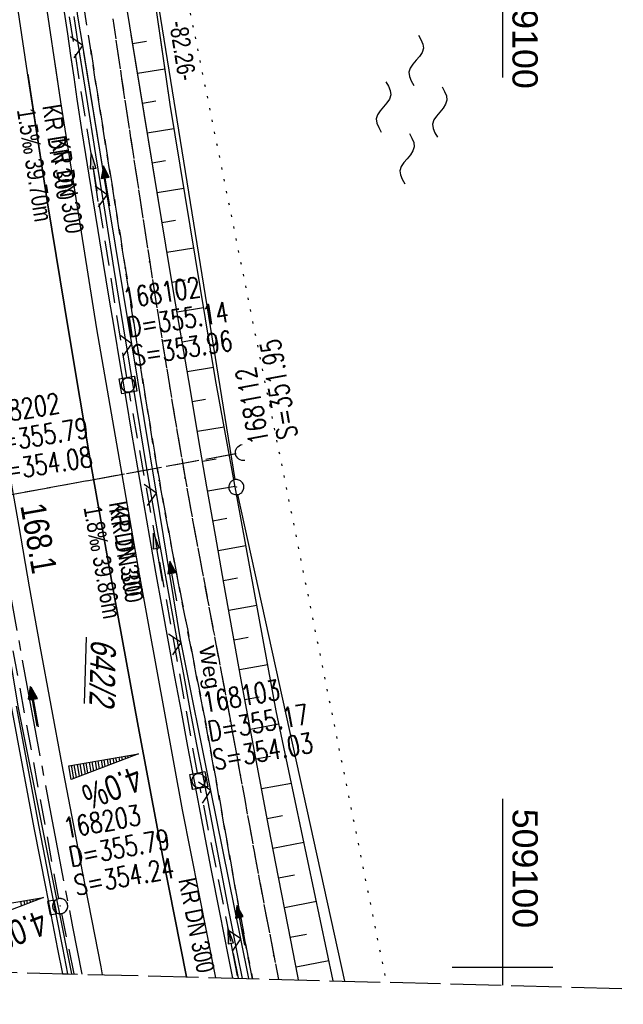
# Model space of a CAD drawing. Extents: x 508885 to 509191, y 457896 to 458644.
# Tile 6 of 57: x 509052 to 509112, y 457896 to 457994. Entities that reach past the tile are written whole.
import ezdxf

# ---------------------------------------------------------------- set-up
doc = ezdxf.new("R2010")
doc.units = 0
doc.header["$LTSCALE"] = 10
doc.header["$MEASUREMENT"] = 0
for name, pattern in [('ACHSE', [5.5, 4, -0.5, 0.5, -0.5]), ('AUSGEZOGEN', [0]), ('LT00', [0]), ('LT11', [0.3, 0.2, -0.1]), ('LT12', [0.4, 0.3, -0.1]), ('LT14', [0.6, 0.5, -0.1]), ('PUNKTX2_STR', [0.6, 0.1, -0.5]), ('STRICHLINIE2', [0.375, 0.25, -0.125])]:
    doc.linetypes.add(name, pattern=pattern)
doc.layers.get('0').update_dxf_attribs({"linetype": 'LT00'})
for name, color, linetype in [('--EK_FBR', 1, 'LT00'), ('--EK_Halt-Pfeil', 4, 'LT00'), ('--EK_Haltung', 7, 'STRICHLINIE2'), ('--EK_Haltung-Text', 140, 'LT00'), ('--EK_Schacht-Text', 5, 'LT00'), ('--EL_DFK_AB_L', 21, 'LT00'), ('--EL_DFK_AB_P', 7, 'LT00'), ('--EL_Halt-Pfeil', 4, 'LT00'), ('--EL_Haltung', 182, 'STRICHLINIE2'), ('--EL_Haltung-Text', 182, 'LT00'), ('--WASSER_GRENZE', 180, 'PUNKTX2_STR'), ('--WASSER_NUTZUNG', 180, 'Continuous'), ('-AX-093', 35, 'ACHSE'), ('-QUE-20O', 11, 'LT00'), ('-QUE-20W', 11, 'LT00'), ('-ST-93-1', 250, 'LT00'), ('ABSTAND', 8, 'LT00'), ('DFK_AB_FLNR', 7, 'Continuous'), ('DFK_AB_L', 21, 'LT00'), ('DFK_AB_P', 7, 'LT00'), ('DL', 182, 'LT12'), ('FELDWEG_TEXT', 250, 'Continuous'), ('PFEIL', 140, 'AUSGEZOGEN'), ('V112_AFBR_BAB', 250, 'LT00'), ('V112_BOESCH', 250, 'LT00'), ('V112_BOSCHUNG', 250, 'LT00'), ('V112_FELDWEG', 250, 'LT11'), ('V112_GRABEN', 250, 'LT00'), ('V112_H_BORD', 8, 'LT00'), ('V112_KA_MULD', 182, 'LT00'), ('V112_KA_PRUF', 182, 'LT00'), ('V112_LD_MARK', 250, 'LT00'), ('V112_RASTER', 250, 'LT00'), ('V112_RINNE', 182, 'LT00'), ('V112_SINKK', 182, 'LT00'), ('V112_UK_DURCH', 182, 'LT00'), ('V112_ZAUN', 40, 'LT00'), ('V113_AFBR_BAB', 250, 'LT00'), ('V113_BOESCH', 250, 'LT00'), ('V113_BOSCHUNG', 250, 'LT00'), ('V113_FELDWEG', 250, 'LT11'), ('V113_GRABEN', 250, 'LT00'), ('V113_H_BORD', 8, 'LT00'), ('V113_KA_MULD', 182, 'LT00'), ('V113_KA_PRUF', 182, 'LT00'), ('V113_LD_MARK', 250, 'LT00'), ('V113_RASTER', 250, 'LT00'), ('V113_RINNE', 182, 'LT00'), ('V113_SINKK', 182, 'LT00'), ('V113_UK_DURCH', 182, 'LT00'), ('V113_ZAUN', 40, 'LT00')]:
    doc.layers.add(name, color=color, linetype=linetype)
doc.layers.add('-BLATT_112-RAND', color=7, linetype='LT14', plot=False)
doc.styles.add('Beschrift', font='ARIAL.TTF')
doc.styles.add('Haltungsbeschriftung', font='ARIAL.TTF', dxfattribs={"width": 0.75})
doc.styles.add('schachtbeschriftung', font='romans.shx', dxfattribs={"width": 0.75, "height": 2})
doc.styles.get("Standard").update_dxf_attribs({"font": 'ARIAL.TTF'})

# ---------------------------------------------------------------- blocks, each defined once
blk = doc.blocks.new('SYMB0003')
at = {"color": 0, "linetype": 'ByBlock'}
for p, q in [((-0.015712, 0), (0.010166, 0.012015)), ((0, -0.021257), (-0.015712, 0)), ((0.010166, 0.012015), (0, -0.021257))]:
    blk.add_line(p, q, dxfattribs=at)
for points in [[(-0.031395, 0.499013), (-0.093691, 0.491144), (-0.154509, 0.475528), (-0.21289, 0.452414), (-0.267913, 0.422164), (-0.318712, 0.385257), (-0.364484, 0.342274), (-0.404509, 0.293893), (-0.438154, 0.240877), (-0.464888, 0.184062), (-0.484292, 0.124345), (-0.496058, 0.062667), (-0.5, 0)], [(-0.5, 0), (-0.496058, -0.062667), (-0.484292, -0.124345), (-0.464888, -0.184062), (-0.438154, -0.240877), (-0.404509, -0.293893), (-0.364485, -0.342274), (-0.318712, -0.385257), (-0.267914, -0.422164), (-0.21289, -0.452414), (-0.154509, -0.475529), (-0.093691, -0.491144), (-0.031395, -0.499014), (0.031395, -0.499014)], [(0.5, 0), (0.496057, 0.062667), (0.484292, 0.124345), (0.464888, 0.184062), (0.438153, 0.240877), (0.404509, 0.293893), (0.364484, 0.342274), (0.318712, 0.385257), (0.267913, 0.422164), (0.21289, 0.452414), (0.154509, 0.475528), (0.093691, 0.491144), (0.031395, 0.499013), (-0.031395, 0.499013)], [(0.031395, -0.499014), (0.093691, -0.491144), (0.154509, -0.475529), (0.21289, -0.452414), (0.267914, -0.422164), (0.318712, -0.385257), (0.364485, -0.342274), (0.404509, -0.293893), (0.438154, -0.240877), (0.464889, -0.184062), (0.484292, -0.124345), (0.496058, -0.062667), (0.5, 0)]]:
    blk.add_lwpolyline(points, dxfattribs=at)
blk = doc.blocks.new('SYMB7250')
at = {"color": 0, "linetype": 'ByBlock'}
for points in [[(-0.25, 0.28), (-0.208333, 0.308889), (-0.166667, 0.331111), (-0.125, 0.34), (-0.083333, 0.331111), (-0.041667, 0.308889), (0, 0.28)], [(0, 0.28), (0.041667, 0.251111), (0.083333, 0.228889), (0.125, 0.22), (0.166667, 0.228889), (0.208333, 0.251111), (0.25, 0.28)], [(-0.74, 0), (-0.698333, 0.028889), (-0.656667, 0.051111), (-0.615, 0.06), (-0.573333, 0.051111), (-0.531667, 0.028889), (-0.49, 0)], [(-0.49, 0), (-0.448333, -0.028889), (-0.406667, -0.051111), (-0.365, -0.06), (-0.323333, -0.051111), (-0.281667, -0.028889), (-0.24, 0)], [(0.24, 0), (0.281667, 0.028889), (0.323333, 0.051111), (0.365, 0.06), (0.406667, 0.051111), (0.448333, 0.028889), (0.49, 0)], [(0.49, 0), (0.531667, -0.028889), (0.573333, -0.051111), (0.615, -0.06), (0.656667, -0.051111), (0.698333, -0.028889), (0.74, 0)], [(-0.25, -0.28), (-0.208333, -0.251111), (-0.166667, -0.228889), (-0.125, -0.22), (-0.083333, -0.228889), (-0.041667, -0.251111), (0, -0.28)], [(0, -0.28), (0.041667, -0.308889), (0.083333, -0.331111), (0.125, -0.34), (0.166667, -0.331111), (0.208333, -0.308889), (0.25, -0.28)]]:
    blk.add_lwpolyline(points, dxfattribs=at)
blk = doc.blocks.new('Pfreil3')
at = {"layer": 'PFEIL'}
blk.add_hatch(color=256, dxfattribs=at).paths.add_polyline_path([(-1.549, 0.273), (-1.549, -0.273), (0, 0)])
for p, q in [((-1.549, 0), (-4.831, 0)), ((-1.549, -0.273), (-1.549, 0.273)), ((-1.549, 0.273), (0, 0)), ((0, 0), (-1.549, -0.273))]:
    blk.add_line(p, q, dxfattribs=at)
blk = doc.blocks.new('SYMB0011')
at = {"color": 0, "linetype": 'ByBlock'}
for p, q in [((0.5, 0), (-0.5, 0)), ((0, 0.5), (0, -0.5))]:
    blk.add_line(p, q, dxfattribs=at)
blk = doc.blocks.new('SYMB1107')
at = {"color": 0, "linetype": 'ByBlock'}
for points in [[(-0.2, 0), (-0.196157, 0.039018), (-0.184776, 0.076537), (-0.166294, 0.111114), (-0.141421, 0.141421), (-0.111114, 0.166294), (-0.076537, 0.184776), (-0.039018, 0.196157), (0, 0.2)], [(0, 0.2), (0.039018, 0.196157), (0.076537, 0.184776), (0.111114, 0.166294), (0.141421, 0.141421), (0.166294, 0.111114), (0.184776, 0.076537), (0.196157, 0.039018), (0.2, 0)]]:
    blk.add_lwpolyline(points, dxfattribs=at)
blk = doc.blocks.new('SYMB0024')
at = {"color": 0, "linetype": 'ByBlock'}
for p, q in [((-0.5, 0.5), (0, 0)), ((0, 0), (0.5, 0.5))]:
    blk.add_line(p, q, dxfattribs=at)
blk = doc.blocks.new('SYMB0652')
at = {"color": 0, "linetype": 'ByBlock'}
blk.add_lwpolyline([(-0.15, -0.075), (0.15, -0.075), (0.15, 0.075), (-0.15, 0.075), (-0.15, -0.075)], dxfattribs=at)
blk = doc.blocks.new('SYMB1210')
at = {"color": 0, "linetype": 'ByBlock'}
blk.add_line((0.018815, -0.179014), (0.055623, -0.17119), dxfattribs=at)
for points in [[(-0.2, -0.2), (-0.2, 0.2), (0.2, 0.2), (0.2, -0.2), (-0.2, -0.2)], [(0.018815, 0.179014), (-0.018815, 0.179014), (-0.055623, 0.17119), (-0.09, 0.155885), (-0.120444, 0.133766), (-0.145623, 0.105801), (-0.164438, 0.073213), (-0.176067, 0.037424), (-0.18, 0)], [(-0.18, 0), (-0.176067, -0.037424), (-0.164438, -0.073213), (-0.145623, -0.105801), (-0.120444, -0.133766), (-0.09, -0.155885), (-0.055623, -0.17119), (-0.018815, -0.179014), (0.018815, -0.179014)], [(0.18, 0), (0.176067, 0.037424), (0.164438, 0.073213), (0.145623, 0.105801), (0.120444, 0.133766), (0.09, 0.155885), (0.055623, 0.17119), (0.018815, 0.179014)], [(0.055623, -0.17119), (0.09, -0.155885), (0.120444, -0.133766), (0.145623, -0.105801), (0.164438, -0.073213), (0.176067, -0.037424), (0.18, 0)]]:
    blk.add_lwpolyline(points, dxfattribs=at)
blk = doc.blocks.new('SYMB0070')
at = {"color": 0, "linetype": 'ByBlock'}
for p, q in [((-0.5, 0), (0.2, 0)), ((0.5, 0), (0.2, 0.1)), ((0.2, 0.1), (0.2, 0)), ((0.468, 0), (0.21, 0.086)), ((0.21, 0.086), (0.21, -0.086)), ((0.21, -0.086), (0.468, 0)), ((0.22, -0.072), (0.437, 0)), ((0.23, -0.058), (0.405, 0)), ((0.24, -0.045), (0.374, 0)), ((0.342, 0), (0.25, 0.031)), ((0.25, 0.031), (0.25, -0.031)), ((0.25, -0.031), (0.342, 0)), ((0.26, -0.017), (0.31, 0)), ((0.27, -0.003), (0.279, 0))]:
    blk.add_line(p, q, dxfattribs=at)
for points in [[(0.2, 0), (0.2, -0.1), (0.5, 0)], [(0.437, 0), (0.22, 0.072), (0.22, -0.072)], [(0.405, 0), (0.23, 0.058), (0.23, -0.058)], [(0.374, 0), (0.24, 0.045), (0.24, -0.045)], [(0.31, 0), (0.26, 0.017), (0.26, -0.017)], [(0.279, 0), (0.27, 0.003), (0.27, -0.003)]]:
    blk.add_lwpolyline(points, dxfattribs=at)

msp = doc.modelspace()

# ---------------------------------------------------------------- linework, layer by layer
at = {"layer": '--EK_FBR'}
for points in [[(509071.575, 457898.964), (509068.281, 457915.614), (509064, 457939.002), (509059.781, 457963.33), (509056.225, 457985.851), (509054.528, 457997.189), (509051.335, 458019.378), (509048.299, 458042.937), (509045.523, 458066.144), (509043.153, 458088.796), (509040.848, 458112.654), (509038.935, 458136.305), (509037.469, 458157.776), (509036.003, 458180.48), (509034.875, 458203.339), (509034.085, 458227.234), (509033.472, 458253.025), (509033.144, 458275.666), (509033.179, 458299.039), (509033.444, 458322.397), (509033.995, 458344.72)], [(509071.575, 457898.964), (509068.281, 457915.614), (509064, 457939.002), (509059.781, 457963.33), (509056.225, 457985.851), (509055.658, 457989.641)]]:
    msp.add_lwpolyline(points, dxfattribs=at)
at = {"layer": '--EK_FBR', "color": 2}
for points in [[(509043.652, 457995.85), (509044.062, 457993.135), (509044.477, 457990.42), (509044.896, 457987.706), (509045.317, 457984.992), (509045.921, 457981.107), (509046.526, 457977.222), (509047.135, 457973.337), (509047.749, 457969.454), (509048.37, 457965.571), (509048.998, 457961.69), (509049.986, 457955.7), (509050.997, 457949.715), (509052.029, 457943.732), (509053.082, 457937.754), (509054.14, 457931.865), (509055.217, 457925.979), (509056.31, 457920.097), (509057.42, 457914.217), (509058.324, 457909.489), (509059.238, 457904.763), (509060.166, 457900.04), (509060.322, 457899.26)], [(509045.221, 457985.611), (509045.317, 457984.992), (509045.921, 457981.107), (509046.526, 457977.222), (509047.135, 457973.337), (509047.749, 457969.454), (509048.37, 457965.571), (509048.998, 457961.69), (509049.986, 457955.7), (509050.997, 457949.715), (509052.029, 457943.732), (509053.082, 457937.754), (509054.14, 457931.865), (509055.217, 457925.979), (509056.31, 457920.097), (509057.42, 457914.217), (509058.324, 457909.489), (509059.238, 457904.763), (509060.166, 457900.04), (509060.322, 457899.26)]]:
    msp.add_lwpolyline(points, dxfattribs=at)
at = {"layer": '--EK_Haltung'}
for p, q in [((509062.755, 457958.497), (509056.751, 457996.221)), ((509069.753, 457919.257), (509063.005, 457957.019)), ((509073.582, 457950.932), (509024.863, 457942.036)), ((509056.008, 457906.801), (509049.059, 457944.627)), ((509073.81, 457898.905), (509070.032, 457917.784)), ((509057.531, 457899.334), (509056.294, 457905.329))]:
    msp.add_line(p, q, dxfattribs=at)
at = {"layer": '--EL_DFK_AB_L'}
for p, q in [((509073.491, 457948.371), (509060.669, 458028.109)), ((509084.382, 457898.627), (509073.771, 457946.897))]:
    msp.add_line(p, q, dxfattribs=at)
at = {"layer": '--EL_Haltung'}
for p, q in [((509062.755, 457958.497), (509056.751, 457996.221)), ((509069.753, 457919.257), (509063.005, 457957.019)), ((509073.582, 457950.932), (509024.863, 457942.036)), ((509056.008, 457906.801), (509049.059, 457944.627)), ((509073.81, 457898.905), (509070.032, 457917.784)), ((509057.531, 457899.334), (509056.294, 457905.329))]:
    msp.add_line(p, q, dxfattribs=at)
at = {"layer": '--WASSER_GRENZE', "ltscale": 0.2}
msp.add_line((509068.33, 457998.169), (509088.468, 457898.52), dxfattribs=at)
at = {"layer": '-AX-093', "ltscale": 0.2}
msp.add_lwpolyline([(509033.926, 458053.756), (509035.444, 458041.214), (509037.041, 458028.682), (509038.717, 458016.161), (509040.473, 458003.65), (509042.308, 457991.151), (509044.222, 457978.663), (509046.216, 457966.188), (509048.288, 457953.726), (509050.439, 457941.277), (509052.669, 457928.842), (509054.977, 457916.422), (509057.364, 457904.016), (509058.3, 457899.314)], dxfattribs=at)
at = {"layer": '-BLATT_112-RAND'}
msp.add_lwpolyline([(508904.399, 458643.62), (508884.931, 457903.876), (509171.832, 457896.326), (509191.3, 458636.07), (508904.399, 458643.62)], dxfattribs=at)
at = {"layer": '-QUE-20O'}
for p, q in [((509061.753, 457920.342), (509061.677, 457920.787)), ((509061.973, 457920.838), (509062.039, 457920.451)), ((509062.324, 457920.559), (509062.269, 457920.887)), ((509062.565, 457920.938), (509062.61, 457920.67)), ((509062.896, 457920.779), (509062.86, 457920.987)), ((509063.156, 457921.038), (509063.182, 457920.887)), ((509063.467, 457920.997), (509063.452, 457921.087)), ((509063.748, 457921.138), (509063.753, 457921.105)), ((509057.24, 457920.037), (509057.467, 457918.702)), ((509057.752, 457918.811), (509057.536, 457920.088)), ((509057.832, 457920.137), (509058.038, 457918.921)), ((509058.323, 457919.031), (509058.127, 457920.188)), ((509058.424, 457920.237), (509058.609, 457919.14)), ((509058.895, 457919.249), (509058.719, 457920.288)), ((509059.015, 457920.337), (509059.181, 457919.358)), ((509059.467, 457919.467), (509059.311, 457920.388)), ((509059.607, 457920.437), (509059.752, 457919.576)), ((509060.038, 457919.686), (509059.902, 457920.488)), ((509060.198, 457920.538), (509060.324, 457919.796)), ((509060.61, 457919.904), (509060.494, 457920.588)), ((509060.79, 457920.639), (509060.895, 457920.014)), ((509061.182, 457920.122), (509061.086, 457920.688)), ((509061.381, 457920.739), (509061.467, 457920.231))]:
    msp.add_line(p, q, dxfattribs=at)
msp.add_lwpolyline([(509057.238, 457918.616), (509057.004, 457919.997), (509063.906, 457921.165), (509057.238, 457918.616)], dxfattribs=at)
at = {"layer": '-QUE-20W'}
for p, q in [((509052.323, 457906.111), (509052.247, 457906.556)), ((509052.543, 457906.607), (509052.609, 457906.22)), ((509052.895, 457906.328), (509052.839, 457906.656)), ((509053.135, 457906.707), (509053.18, 457906.438)), ((509053.466, 457906.547), (509053.431, 457906.756)), ((509053.726, 457906.807), (509053.752, 457906.656)), ((509054.037, 457906.766), (509054.022, 457906.856)), ((509054.318, 457906.907), (509054.323, 457906.874))]:
    msp.add_line(p, q, dxfattribs=at)
msp.add_lwpolyline([(509047.809, 457904.384), (509047.575, 457905.766), (509054.477, 457906.933), (509047.809, 457904.384)], dxfattribs=at)
at = {"layer": 'DFK_AB_L'}
for p, q in [((509073.491, 457948.371), (509060.669, 458028.109)), ((509084.382, 457898.627), (509073.771, 457946.897))]:
    msp.add_line(p, q, dxfattribs=at)
at = {"layer": 'DL'}
msp.add_line((509073.533, 457950.923), (509024.912, 457942.044), dxfattribs=at)
at = {"layer": 'V112_AFBR_BAB'}
msp.add_lwpolyline([(509071.575, 457898.964), (509068.281, 457915.614), (509064, 457939.002), (509059.781, 457963.33), (509056.225, 457985.851), (509054.528, 457997.189), (509051.335, 458019.378), (509048.299, 458042.937), (509045.523, 458066.144), (509043.153, 458088.796), (509040.848, 458112.654), (509038.935, 458136.305), (509037.469, 458157.776), (509036.003, 458180.48), (509034.875, 458203.339), (509034.085, 458227.234), (509033.472, 458253.025), (509033.144, 458275.666), (509033.179, 458299.039), (509033.444, 458322.397), (509033.995, 458344.72)], dxfattribs=at)
at = {"layer": 'V112_AFBR_BAB', "color": 0}
msp.add_lwpolyline([(509043.652, 457995.85), (509044.062, 457993.135), (509044.477, 457990.42), (509044.896, 457987.706), (509045.317, 457984.992), (509045.921, 457981.107), (509046.526, 457977.222), (509047.135, 457973.337), (509047.749, 457969.454), (509048.37, 457965.571), (509048.998, 457961.69), (509049.986, 457955.7), (509050.997, 457949.715), (509052.029, 457943.732), (509053.082, 457937.754), (509054.14, 457931.865), (509055.217, 457925.979), (509056.31, 457920.097), (509057.42, 457914.217), (509058.324, 457909.489), (509059.238, 457904.763), (509060.166, 457900.04), (509060.322, 457899.26)], dxfattribs=at)
at = {"layer": 'V112_BOESCH'}
for points in [[(509083.207, 457898.658), (509077.56, 457925.448), (509071.545, 457958.317), (509067.034, 457985.601), (509064.886, 458000.424), (509064.792, 458001.023), (509064.688, 458001.635), (509064.587, 458002.254), (509064.499, 458002.873), (509064.437, 458003.489), (509064.412, 458004.095), (509064.434, 458004.684), (509064.517, 458005.253), (509064.671, 458005.795), (509064.919, 458006.333), (509065.246, 458006.84), (509065.639, 458007.32), (509066.085, 458007.781), (509066.57, 458008.225), (509067.082, 458008.66), (509067.607, 458009.089)], [(509079.791, 457898.748), (509079.718, 457899.114), (509078.749, 457904.033), (509077.789, 457908.954), (509076.841, 457913.877), (509075.905, 457918.802), (509074.983, 457923.73), (509074.103, 457928.513), (509073.236, 457933.298), (509072.381, 457938.086), (509071.537, 457942.875), (509070.701, 457947.666), (509069.873, 457952.459), (509069.051, 457957.252), (509068.233, 457962.047), (509067.418, 457966.842), (509066.604, 457971.637), (509062.308, 457997.846)]]:
    msp.add_lwpolyline(points, dxfattribs=at)
at = {"layer": 'V112_BOSCHUNG'}
for p, q in [((509063.324, 457991.649), (509064.707, 457991.878)), ((509063.809, 457988.688), (509066.521, 457989.137)), ((509064.294, 457985.728), (509065.623, 457985.947)), ((509064.78, 457982.767), (509067.43, 457983.206)), ((509065.265, 457979.807), (509066.592, 457980.026)), ((509065.75, 457976.846), (509068.409, 457977.286)), ((509066.235, 457973.886), (509067.567, 457974.106)), ((509066.725, 457970.926), (509069.388, 457971.366)), ((509067.227, 457967.968), (509068.552, 457968.187)), ((509067.729, 457965.011), (509070.367, 457965.447)), ((509068.231, 457962.053), (509069.544, 457962.27)), ((509068.736, 457959.096), (509071.345, 457959.527)), ((509069.241, 457956.139), (509070.553, 457956.355)), ((509069.749, 457953.182), (509072.405, 457953.621)), ((509070.259, 457950.218), (509071.602, 457950.447)), ((509070.773, 457947.255), (509073.482, 457947.732)), ((509071.289, 457944.293), (509072.655, 457944.541)), ((509071.807, 457941.338), (509074.561, 457941.838)), ((509072.328, 457938.383), (509073.715, 457938.635)), ((509072.854, 457935.43), (509075.641, 457935.935)), ((509073.384, 457932.477), (509074.783, 457932.73)), ((509073.919, 457929.525), (509076.721, 457930.034)), ((509074.458, 457926.573), (509075.86, 457926.828)), ((509075.002, 457923.623), (509077.837, 457924.138)), ((509075.553, 457920.674), (509077.004, 457920.938)), ((509076.109, 457917.718), (509079.073, 457918.272)), ((509076.671, 457914.764), (509078.181, 457915.054)), ((509077.238, 457911.81), (509080.307, 457912.416)), ((509077.807, 457908.864), (509079.367, 457909.172)), ((509078.38, 457905.919), (509081.545, 457906.544)), ((509078.957, 457902.975), (509080.56, 457903.292)), ((509079.537, 457900.032), (509082.782, 457900.673))]:
    msp.add_line(p, q, dxfattribs=at)
at = {"layer": 'V112_FELDWEG', "flags": 128}
for points in [[(509075.207, 457898.869), (509074.801, 457900.932), (509074.318, 457903.466), (509073.848, 457906.002), (509073.386, 457908.54), (509072.931, 457911.08), (509072.478, 457913.619), (509072.026, 457916.16), (509071.572, 457918.699), (509071.111, 457921.238), (509070.643, 457923.775), (509070.181, 457926.225), (509069.71, 457928.674), (509069.234, 457931.122), (509068.756, 457933.57), (509068.278, 457936.017), (509067.802, 457938.465), (509067.332, 457940.913), (509066.869, 457943.363), (509066.417, 457945.815), (509065.978, 457948.269), (509065.524, 457950.902), (509065.085, 457953.537), (509064.659, 457956.175), (509064.241, 457958.814), (509063.829, 457961.455), (509063.421, 457964.096), (509063.012, 457966.737), (509062.601, 457969.377), (509062.109, 457972.494), (509061.611, 457975.61), (509061.11, 457978.725), (509060.61, 457981.841), (509060.112, 457984.957), (509059.62, 457988.073), (509059.136, 457991.191), (509058.664, 457994.311), (509058.184, 457997.579), (509057.717, 458000.849), (509057.26, 458004.12), (509056.812, 458007.393), (509056.369, 458010.666), (509055.931, 458013.94), (509055.493, 458017.214), (509054.769, 458022.614), (509054.044, 458028.013), (509053.316, 458033.412), (509052.587, 458038.811), (509051.858, 458044.211), (509051.129, 458049.613), (509050.769, 458052.287), (509050.413, 458054.961), (509050.064, 458057.637), (509049.726, 458060.313), (509049.403, 458062.991), (509049.096, 458065.671), (509048.812, 458068.352), (509048.551, 458071.035), (509048.319, 458073.721), (509048.119, 458076.409), (509047.991, 458078.433), (509047.879, 458080.457), (509047.782, 458082.483), (509047.697, 458084.51), (509047.62, 458086.537), (509047.55, 458088.564), (509047.482, 458090.592), (509047.356, 458094.433), (509047.233, 458098.274), (509047.115, 458102.114), (509047.004, 458105.955), (509046.92, 458109.058), (509046.84, 458112.16), (509046.761, 458115.263), (509046.683, 458118.366), (509046.603, 458121.469), (509046.52, 458124.572), (509046.432, 458127.675), (509046.321, 458131.306), (509046.202, 458134.936), (509046.08, 458138.566), (509045.956, 458142.196), (509045.833, 458145.827), (509045.713, 458149.457), (509045.624, 458152.279), (509045.536, 458155.101), (509045.448, 458157.923), (509045.357, 458160.745), (509045.262, 458163.567), (509045.16, 458166.389), (509045.049, 458169.21), (509044.913, 458172.358), (509044.765, 458175.506), (509044.608, 458178.653), (509044.445, 458181.8), (509044.277, 458184.947), (509044.107, 458188.094), (509043.937, 458191.241), (509043.77, 458194.388), (509043.608, 458197.535), (509043.407, 458201.625), (509043.217, 458205.715), (509043.034, 458209.806), (509042.858, 458213.897), (509042.686, 458217.988), (509042.517, 458222.079), (509042.357, 458225.975), (509042.198, 458229.871), (509042.045, 458233.768), (509041.897, 458237.664), (509041.758, 458241.561), (509041.627, 458245.529), (509041.504, 458249.498), (509041.39, 458253.467), (509041.283, 458257.436), (509041.182, 458261.405), (509041.084, 458265.374), (509040.896, 458273.402), (509040.72, 458281.43), (509040.558, 458289.458), (509040.498, 458292.64), (509040.442, 458295.823), (509040.393, 458299.005), (509040.351, 458302.187), (509040.319, 458305.37), (509040.298, 458308.552), (509040.291, 458311.735), (509040.299, 458314.917), (509040.329, 458318.608), (509040.38, 458322.298), (509040.45, 458325.988), (509040.537, 458329.678), (509040.639, 458333.368), (509040.753, 458337.058), (509040.879, 458340.747), (509041.014, 458344.436), (509041.152, 458348.01), (509041.298, 458351.584), (509041.453, 458355.157), (509041.619, 458358.73), (509041.797, 458362.302), (509041.989, 458365.873), (509042.181, 458369.196), (509042.383, 458372.519), (509042.594, 458375.841), (509042.811, 458379.163), (509043.032, 458382.485), (509043.255, 458385.806), (509043.478, 458389.128), (509043.697, 458392.45), (509043.912, 458395.777), (509044.125, 458399.104), (509044.337, 458402.431), (509044.551, 458405.758), (509044.768, 458409.084), (509044.992, 458412.41), (509045.225, 458415.735), (509045.468, 458419.06), (509045.769, 458422.954), (509046.085, 458426.847), (509046.416, 458430.739), (509046.757, 458434.629), (509047.109, 458438.52), (509047.467, 458442.409), (509047.968, 458447.746), (509048.48, 458453.082), (509049.005, 458458.416), (509049.544, 458463.75), (509050.099, 458469.081), (509050.519, 458473.014), (509050.947, 458476.945), (509051.382, 458480.877), (509051.822, 458484.807), (509052.267, 458488.737), (509052.713, 458492.667), (509053.167, 458496.651), (509053.625, 458500.635), (509054.088, 458504.619), (509054.559, 458508.601), (509055.039, 458512.582), (509055.531, 458516.562), (509056.005, 458520.299), (509056.49, 458524.035), (509056.982, 458527.77), (509057.481, 458531.505), (509057.983, 458535.238), (509058.487, 458538.972), (509059.102, 458543.525), (509059.717, 458548.079), (509060.334, 458552.631), (509060.955, 458557.184), (509061.443, 458560.742), (509061.936, 458564.3), (509062.434, 458567.857), (509062.94, 458571.412), (509063.454, 458574.967), (509063.991, 458578.61), (509064.537, 458582.252), (509065.092, 458585.892), (509065.652, 458589.532), (509066.217, 458593.171), (509066.827, 458597.067), (509067.442, 458600.962), (509068.065, 458604.856), (509068.698, 458608.748), (509069.342, 458612.639), (509070, 458616.527), (509070.673, 458620.412), (509071.333, 458624.126), (509072.006, 458627.838), (509072.691, 458631.548), (509073.385, 458635.256), (509074.087, 458638.962), (509074.123, 458639.153)], [(509077.309, 458639.07), (509076.475, 458634.267), (509075.449, 458628.336), (509074.425, 458622.404), (509073.401, 458616.473), (509072.377, 458610.541), (509071.352, 458604.609), (509070.324, 458598.678), (509069.292, 458592.746), (509068.899, 458590.49), (509068.508, 458588.234), (509068.122, 458585.977), (509067.744, 458583.719), (509067.377, 458581.46), (509067.023, 458579.198), (509066.686, 458576.934), (509066.368, 458574.668), (509066.11, 458572.704), (509065.864, 458570.739), (509065.629, 458568.772), (509065.401, 458566.804), (509065.175, 458564.835), (509064.95, 458562.867), (509064.709, 458560.79), (509064.46, 458558.713), (509064.2, 458556.638), (509063.906, 458554.417), (509063.6, 458552.198), (509063.283, 458549.98), (509062.959, 458547.763), (509062.633, 458545.546), (509062.308, 458543.329), (509061.987, 458541.112), (509061.674, 458538.893), (509061.285, 458536.023), (509060.911, 458533.152), (509060.551, 458530.278), (509060.2, 458527.404), (509059.856, 458524.528), (509059.516, 458521.652), (509059.176, 458518.776), (509058.833, 458515.9), (509058.117, 458510.028), (509057.379, 458504.16), (509056.619, 458498.294), (509055.839, 458492.43), (509055.483, 458489.8), (509055.126, 458487.169), (509054.77, 458484.539), (509054.416, 458481.908), (509054.069, 458479.277), (509053.73, 458476.645), (509053.4, 458474.011), (509053.084, 458471.376), (509052.783, 458468.74), (509052.463, 458465.761), (509052.162, 458462.781), (509051.878, 458459.798), (509051.607, 458456.814), (509051.347, 458453.829), (509051.094, 458450.843), (509050.845, 458447.857), (509050.598, 458444.87), (509050.349, 458441.884), (509050.072, 458438.612), (509049.792, 458435.34), (509049.512, 458432.068), (509049.233, 458428.796), (509048.957, 458425.524), (509048.688, 458422.251), (509048.428, 458418.978), (509048.176, 458415.689), (509047.934, 458412.398), (509047.698, 458409.108), (509047.466, 458405.817), (509047.237, 458402.525), (509047.008, 458399.234), (509046.777, 458395.942), (509046.542, 458392.651), (509046.323, 458389.643), (509046.101, 458386.636), (509045.881, 458383.629), (509045.664, 458380.621), (509045.454, 458377.613), (509045.254, 458374.605), (509045.067, 458371.596), (509044.895, 458368.586), (509044.743, 458365.575), (509044.639, 458363.241), (509044.546, 458360.907), (509044.46, 458358.572), (509044.379, 458356.237), (509044.301, 458353.901), (509044.223, 458351.566), (509044.141, 458349.23), (509044.054, 458346.895), (509043.959, 458344.56), (509043.863, 458342.418), (509043.761, 458340.277), (509043.656, 458338.135), (509043.553, 458335.994), (509043.454, 458333.853), (509043.363, 458331.711), (509043.284, 458329.57), (509043.219, 458327.427), (509043.173, 458325.285), (509043.148, 458323.222), (509043.138, 458321.159), (509043.141, 458319.095), (509043.151, 458317.032), (509043.164, 458314.968), (509043.187, 458311.376), (509043.21, 458307.784), (509043.234, 458304.192), (509043.263, 458300.601), (509043.299, 458297.009), (509043.344, 458293.418), (509043.399, 458289.827), (509043.454, 458286.852), (509043.517, 458283.878), (509043.583, 458280.903), (509043.652, 458277.929), (509043.721, 458274.954), (509043.787, 458271.98), (509043.849, 458269.005), (509043.903, 458266.03), (509043.944, 458263.389), (509043.981, 458260.749), (509044.016, 458258.108), (509044.052, 458255.468), (509044.093, 458252.827), (509044.14, 458250.187), (509044.197, 458247.547), (509044.266, 458244.908), (509044.351, 458242.269), (509044.448, 458239.755), (509044.559, 458237.242), (509044.68, 458234.73), (509044.81, 458232.217), (509044.945, 458229.705), (509045.083, 458227.193), (509045.22, 458224.68), (509045.354, 458222.168), (509045.53, 458218.718), (509045.696, 458215.268), (509045.856, 458211.817), (509046.012, 458208.367), (509046.166, 458204.916), (509046.32, 458201.466), (509046.477, 458198.015), (509046.7, 458193.269), (509046.931, 458188.523), (509047.169, 458183.778), (509047.413, 458179.032), (509047.662, 458174.287), (509047.914, 458169.542), (509048.065, 458166.708), (509048.215, 458163.875), (509048.36, 458161.041), (509048.497, 458158.207), (509048.624, 458155.372), (509048.738, 458152.537), (509048.836, 458149.702), (509048.908, 458147.215), (509048.968, 458144.727), (509049.019, 458142.239), (509049.064, 458139.75), (509049.107, 458137.262), (509049.149, 458134.774), (509049.194, 458132.285), (509049.244, 458129.797), (509049.303, 458127.309), (509049.37, 458124.88), (509049.447, 458122.451), (509049.53, 458120.023), (509049.62, 458117.594), (509049.694, 458115.666), (509049.766, 458113.737), (509049.833, 458111.809), (509049.89, 458109.88), (509049.933, 458107.951), (509049.958, 458106.022), (509049.963, 458104.335), (509049.957, 458102.647), (509049.942, 458100.959), (509049.924, 458099.272), (509049.908, 458097.584), (509049.897, 458095.897), (509049.897, 458094.21), (509049.911, 458092.523), (509049.945, 458090.837), (509050.005, 458089.07), (509050.088, 458087.304), (509050.191, 458085.538), (509050.31, 458083.773), (509050.442, 458082.009), (509050.584, 458080.245), (509050.732, 458078.481), (509050.884, 458076.717), (509051.142, 458073.73), (509051.402, 458070.743), (509051.666, 458067.758), (509051.937, 458064.773), (509052.216, 458061.79), (509052.506, 458058.808), (509052.809, 458055.827), (509053.127, 458052.849), (509053.462, 458049.872), (509053.851, 458046.616), (509054.26, 458043.361), (509054.687, 458040.109), (509055.13, 458036.859), (509055.586, 458033.61), (509056.051, 458030.362), (509056.523, 458027.115), (509057, 458023.868), (509057.479, 458020.622), (509057.957, 458017.376), (509058.514, 458013.571), (509059.067, 458009.765), (509059.619, 458005.96), (509060.171, 458002.154), (509060.726, 457998.349), (509061.285, 457994.545), (509062.2, 457988.396), (509063.129, 457982.25), (509064.071, 457976.105), (509065.023, 457969.961), (509065.503, 457966.894), (509065.986, 457963.827), (509066.476, 457960.761), (509066.974, 457957.697), (509067.482, 457954.634), (509068.001, 457951.573), (509068.534, 457948.515), (509069.075, 457945.497), (509069.627, 457942.482), (509070.189, 457939.468), (509070.756, 457936.455), (509071.327, 457933.443), (509071.897, 457930.43), (509072.465, 457927.417), (509073.026, 457924.403), (509073.5, 457921.819), (509073.97, 457919.235), (509074.438, 457916.65), (509074.906, 457914.065), (509075.377, 457911.481), (509075.852, 457908.897), (509076.335, 457906.316), (509076.827, 457903.736), (509077.331, 457901.158), (509077.806, 457898.8)]]:
    msp.add_lwpolyline(points, dxfattribs=at)
at = {"layer": 'V112_GRABEN'}
for points in [[(509056.554, 457994.757), (509056.863, 457992.598), (509057.173, 457990.439), (509057.486, 457988.281), (509057.805, 457986.123), (509058.301, 457982.858), (509058.812, 457979.596), (509059.335, 457976.336), (509059.867, 457973.077), (509060.406, 457969.819), (509060.949, 457966.561), (509061.493, 457963.304), (509062.068, 457959.86), (509062.643, 457956.416), (509063.221, 457952.972), (509063.803, 457949.529), (509064.391, 457946.087), (509064.986, 457942.647), (509065.591, 457939.208), (509066.212, 457935.744), (509066.843, 457932.282), (509067.482, 457928.821), (509068.129, 457925.362), (509068.78, 457921.904), (509069.436, 457918.446), (509070.264, 457914.102), (509071.097, 457909.76), (509071.938, 457905.419), (509072.789, 457901.08), (509073.219, 457898.921)], [(509057.484, 457994.329), (509057.901, 457991.647), (509058.323, 457988.966), (509058.747, 457986.286), (509059.65, 457980.599), (509060.558, 457974.913), (509061.47, 457969.228), (509062.389, 457963.544), (509063.043, 457959.528), (509063.703, 457955.514), (509064.371, 457951.501), (509065.05, 457947.489), (509065.742, 457943.48), (509066.449, 457939.474), (509067.076, 457935.999), (509067.714, 457932.525), (509068.361, 457929.054), (509069.016, 457925.583), (509069.676, 457922.114), (509070.339, 457918.645), (509071.169, 457914.318), (509072.003, 457909.991), (509072.844, 457905.666), (509073.693, 457901.342), (509074.179, 457898.896)]]:
    msp.add_lwpolyline(points, dxfattribs=at)
at = {"layer": 'V112_H_BORD'}
msp.add_lwpolyline([(509048.685, 458634.124), (509048.272, 458628.738), (509044.528, 458606.062), (509037.806, 458560.565), (509031.962, 458514.885), (509026.971, 458465.681), (509023.317, 458418.61), (509019.833, 458345.207), (509019.017, 458275.547), (509019.919, 458227.464), (509023.24, 458156.759), (509026.703, 458111.833), (509031.399, 458065.218), (509040.466, 457995.243), (509051.959, 457925.916), (509057.252, 457899.341)], dxfattribs=at)
at = {"layer": 'V112_LD_MARK'}
msp.add_lwpolyline([(509068.671, 457899.041), (509066.33, 457910.931), (509063.864, 457923.916), (509061.485, 457936.917), (509059.193, 457949.934), (509056.989, 457962.966), (509054.901, 457975.837), (509052.899, 457988.721), (509050.981, 458001.618), (509049.149, 458014.527), (509047.401, 458027.448), (509045.738, 458040.38), (509044.159, 458053.323)], dxfattribs=at)
at = {"layer": 'V112_RASTER'}
for p, q in [((509100, 457916.716), (509100, 457898.216)), ((509095, 457900), (509105, 457900)), ((509095, 457900), (509105, 457900))]:
    msp.add_line(p, q, dxfattribs=at)
at = {"layer": 'V112_RINNE'}
msp.add_lwpolyline([(509051.284, 457925.878), (509052.403, 457919.849), (509053.544, 457913.824), (509054.706, 457907.803), (509055.886, 457901.785), (509056.368, 457899.364), (509056.908, 457899.35), (509056.391, 457901.944), (509055.218, 457907.93), (509054.063, 457913.919), (509052.929, 457919.913), (509051.816, 457925.91)], dxfattribs=at)
at = {"layer": 'V112_ZAUN'}
for p, q in [((509060.819, 457976.631), (509058.386, 457991.432)), ((509063.251, 457961.829), (509060.819, 457976.631)), ((509065.683, 457947.028), (509063.251, 457961.829)), ((509071.094, 457917.525), (509068.126, 457932.228)), ((509074.063, 457902.821), (509071.094, 457917.525)), ((509074.859, 457898.878), (509074.063, 457902.821))]:
    msp.add_line(p, q, dxfattribs=at)
for points in [[(509058.386, 457991.432), (509057.908, 457994.342), (509056.294, 458006.284)], [(509068.126, 457932.228), (509068.069, 457932.508), (509065.683, 457947.028)]]:
    msp.add_lwpolyline(points, dxfattribs=at)
at = {"layer": 'V113_AFBR_BAB'}
msp.add_lwpolyline([(509071.575, 457898.964), (509068.281, 457915.614), (509064, 457939.002), (509059.781, 457963.33), (509056.225, 457985.851), (509055.658, 457989.641)], dxfattribs=at)
at = {"layer": 'V113_AFBR_BAB', "color": 0}
msp.add_lwpolyline([(509045.221, 457985.611), (509045.317, 457984.992), (509045.921, 457981.107), (509046.526, 457977.222), (509047.135, 457973.337), (509047.749, 457969.454), (509048.37, 457965.571), (509048.998, 457961.69), (509049.986, 457955.7), (509050.997, 457949.715), (509052.029, 457943.732), (509053.082, 457937.754), (509054.14, 457931.865), (509055.217, 457925.979), (509056.31, 457920.097), (509057.42, 457914.217), (509058.324, 457909.489), (509059.238, 457904.763), (509060.166, 457900.04), (509060.322, 457899.26)], dxfattribs=at)
at = {"layer": 'V113_BOESCH'}
for points in [[(509083.207, 457898.658), (509077.56, 457925.448), (509071.545, 457958.317), (509067.034, 457985.601), (509065.877, 457993.586)], [(509083.207, 457898.658), (509077.56, 457925.448), (509071.545, 457958.317), (509067.034, 457985.601), (509065.877, 457993.586)], [(509079.791, 457898.748), (509079.718, 457899.114), (509078.749, 457904.033), (509077.789, 457908.954), (509076.841, 457913.877), (509075.905, 457918.802), (509074.983, 457923.73), (509074.103, 457928.513), (509073.236, 457933.298), (509072.381, 457938.086), (509071.537, 457942.875), (509070.701, 457947.666), (509069.873, 457952.459), (509069.051, 457957.252), (509068.233, 457962.047), (509067.418, 457966.842), (509066.604, 457971.637), (509063.177, 457992.544)], [(509079.791, 457898.748), (509079.718, 457899.114), (509078.749, 457904.033), (509077.789, 457908.954), (509076.841, 457913.877), (509075.905, 457918.802), (509074.983, 457923.73), (509074.103, 457928.513), (509073.236, 457933.298), (509072.381, 457938.086), (509071.537, 457942.875), (509070.701, 457947.666), (509069.873, 457952.459), (509069.051, 457957.252), (509068.233, 457962.047), (509067.418, 457966.842), (509066.604, 457971.637), (509063.177, 457992.544)]]:
    msp.add_lwpolyline(points, dxfattribs=at)
at = {"layer": 'V113_BOSCHUNG'}
for p, q in [((509063.324, 457991.649), (509064.707, 457991.878)), ((509063.809, 457988.688), (509066.521, 457989.137)), ((509064.294, 457985.728), (509065.623, 457985.947)), ((509064.78, 457982.767), (509067.43, 457983.206)), ((509065.265, 457979.807), (509066.592, 457980.026)), ((509065.75, 457976.846), (509068.409, 457977.286)), ((509066.235, 457973.886), (509067.567, 457974.106)), ((509066.725, 457970.926), (509069.388, 457971.366)), ((509067.227, 457967.968), (509068.552, 457968.187)), ((509067.729, 457965.011), (509070.367, 457965.447)), ((509068.231, 457962.053), (509069.544, 457962.27)), ((509068.736, 457959.096), (509071.345, 457959.527)), ((509069.241, 457956.139), (509070.553, 457956.355)), ((509069.749, 457953.182), (509072.405, 457953.621)), ((509070.259, 457950.218), (509071.602, 457950.447)), ((509070.773, 457947.255), (509073.482, 457947.732)), ((509071.289, 457944.293), (509072.655, 457944.541)), ((509071.807, 457941.338), (509074.561, 457941.838)), ((509072.328, 457938.383), (509073.715, 457938.635)), ((509072.854, 457935.43), (509075.641, 457935.935)), ((509073.384, 457932.477), (509074.783, 457932.73)), ((509073.919, 457929.525), (509076.721, 457930.034)), ((509074.458, 457926.573), (509075.86, 457926.828)), ((509075.002, 457923.623), (509077.837, 457924.138)), ((509075.553, 457920.674), (509077.004, 457920.938)), ((509076.109, 457917.718), (509079.073, 457918.272)), ((509076.671, 457914.764), (509078.181, 457915.054)), ((509077.238, 457911.81), (509080.307, 457912.416)), ((509077.807, 457908.864), (509079.367, 457909.172)), ((509078.38, 457905.919), (509081.545, 457906.544)), ((509078.957, 457902.975), (509080.56, 457903.292)), ((509079.537, 457900.032), (509082.782, 457900.673))]:
    msp.add_line(p, q, dxfattribs=at)
at = {"layer": 'V113_FELDWEG', "flags": 128}
for points in [[(509061.669, 457991.962), (509062.2, 457988.396), (509063.129, 457982.25), (509064.071, 457976.105), (509065.023, 457969.961), (509065.503, 457966.894), (509065.986, 457963.827), (509066.476, 457960.761), (509066.974, 457957.697), (509067.482, 457954.634), (509068.001, 457951.573), (509068.534, 457948.515), (509069.075, 457945.497), (509069.627, 457942.482), (509070.189, 457939.468), (509070.756, 457936.455), (509071.327, 457933.443), (509071.897, 457930.43), (509072.465, 457927.417), (509073.026, 457924.403), (509073.5, 457921.819), (509073.97, 457919.235), (509074.438, 457916.65), (509074.906, 457914.065), (509075.377, 457911.481), (509075.852, 457908.897), (509076.335, 457906.316), (509076.827, 457903.736), (509077.331, 457901.158), (509077.806, 457898.8)], [(509059.167, 457990.996), (509059.62, 457988.073), (509060.112, 457984.957), (509060.61, 457981.841), (509061.11, 457978.725), (509061.611, 457975.61), (509062.109, 457972.494), (509062.601, 457969.377), (509063.012, 457966.737), (509063.421, 457964.096), (509063.829, 457961.455), (509064.241, 457958.814), (509064.659, 457956.175), (509065.085, 457953.537), (509065.524, 457950.902), (509065.978, 457948.269), (509066.417, 457945.815), (509066.869, 457943.363), (509067.332, 457940.913), (509067.802, 457938.465), (509068.278, 457936.017), (509068.756, 457933.569), (509069.234, 457931.122), (509069.71, 457928.674), (509070.18, 457926.225), (509070.643, 457923.775), (509071.111, 457921.238), (509071.571, 457918.699), (509072.026, 457916.16), (509072.478, 457913.619), (509072.93, 457911.08), (509073.386, 457908.54), (509073.848, 457906.002), (509074.318, 457903.466), (509074.801, 457900.932), (509075.207, 457898.869)]]:
    msp.add_lwpolyline(points, dxfattribs=at)
at = {"layer": 'V113_GRABEN'}
for points in [[(509057.202, 457990.237), (509057.486, 457988.281), (509057.805, 457986.123), (509058.301, 457982.858), (509058.812, 457979.596), (509059.335, 457976.336), (509059.867, 457973.077), (509060.406, 457969.819), (509060.949, 457966.561), (509061.493, 457963.304), (509062.068, 457959.86), (509062.643, 457956.416), (509063.221, 457952.972), (509063.803, 457949.529), (509064.391, 457946.087), (509064.986, 457942.647), (509065.591, 457939.208), (509066.212, 457935.744), (509066.843, 457932.282), (509067.482, 457928.821), (509068.129, 457925.362), (509068.78, 457921.904), (509069.436, 457918.446), (509070.264, 457914.102), (509071.097, 457909.76), (509071.938, 457905.419), (509072.789, 457901.08), (509073.219, 457898.921)], [(509058.07, 457990.572), (509058.323, 457988.966), (509058.747, 457986.286), (509059.65, 457980.599), (509060.558, 457974.913), (509061.47, 457969.228), (509062.389, 457963.544), (509063.043, 457959.528), (509063.703, 457955.514), (509064.371, 457951.501), (509065.05, 457947.489), (509065.742, 457943.48), (509066.449, 457939.474), (509067.076, 457935.999), (509067.714, 457932.525), (509068.361, 457929.054), (509069.016, 457925.583), (509069.676, 457922.114), (509070.339, 457918.645), (509071.169, 457914.318), (509072.003, 457909.991), (509072.844, 457905.666), (509073.693, 457901.342), (509074.179, 457898.896)]]:
    msp.add_lwpolyline(points, dxfattribs=at)
at = {"layer": 'V113_H_BORD'}
msp.add_lwpolyline([(509042.253, 457984.465), (509051.959, 457925.916), (509057.252, 457899.341)], dxfattribs=at)
at = {"layer": 'V113_LD_MARK'}
msp.add_lwpolyline([(509052.92, 457988.583), (509054.901, 457975.837), (509056.989, 457962.966), (509059.193, 457949.934), (509061.485, 457936.917), (509063.864, 457923.916), (509066.33, 457910.931), (509068.671, 457899.041)], dxfattribs=at)
at = {"layer": 'V113_RASTER'}
for p, q in [((509100, 458006.763), (509100, 457988.263)), ((509100, 457905), (509100, 457898.216)), ((509095, 457900), (509105, 457900))]:
    msp.add_line(p, q, dxfattribs=at)
at = {"layer": 'V113_RINNE'}
for points in [[(509051.284, 457925.878), (509052.403, 457919.849), (509053.544, 457913.824), (509054.706, 457907.803), (509055.886, 457901.785), (509056.368, 457899.364)], [(509056.908, 457899.35), (509056.391, 457901.944), (509055.218, 457907.93), (509054.063, 457913.919), (509052.929, 457919.913), (509051.816, 457925.91)]]:
    msp.add_lwpolyline(points, dxfattribs=at)
at = {"layer": 'V113_ZAUN'}
for p, q in [((509060.818, 457976.631), (509058.5, 457990.738)), ((509063.251, 457961.829), (509060.818, 457976.631)), ((509065.683, 457947.028), (509063.251, 457961.829)), ((509071.094, 457917.525), (509068.126, 457932.228)), ((509074.063, 457902.821), (509071.094, 457917.525)), ((509074.859, 457898.878), (509074.063, 457902.821))]:
    msp.add_line(p, q, dxfattribs=at)
msp.add_lwpolyline([(509068.126, 457932.228), (509068.069, 457932.508), (509065.683, 457947.028)], dxfattribs=at)

# ---------------------------------------------------------------- block references
at = {"layer": '--EK_Halt-Pfeil', "yscale": 4, "zscale": 4}
for p, xscale, rotation in [((509060.741, 457977.517), 3.99999999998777, 99.04458999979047), ((509067.363, 457938.314), 3.999999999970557, 100.1311299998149), ((509053.643, 457925.812), 4.000000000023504, 100.4093300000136)]:
    msp.add_blockref('SYMB0070', p, dxfattribs=dict(at, xscale=xscale, rotation=rotation))
at = {"layer": '--EL_DFK_AB_P', "xscale": 1.500000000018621, "yscale": 1.5, "zscale": 1.5, "rotation": 264.7377099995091}
msp.add_blockref('SYMB0003', (509073.61, 457947.629), dxfattribs=at)
at = {"layer": '--EL_Halt-Pfeil', "yscale": 4, "zscale": 4}
for p, xscale, rotation in [((509060.741, 457977.517), 3.999999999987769, 99.04458999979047), ((509067.363, 457938.314), 3.999999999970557, 100.1311299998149), ((509053.517, 457925.894), 4.000000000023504, 100.4093300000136), ((509074.067, 457904.163), 4.000000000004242, 101.3172300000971)]:
    msp.add_blockref('SYMB0070', p, dxfattribs=dict(at, xscale=xscale, rotation=rotation))
at = {"layer": '--WASSER_NUTZUNG', "xscale": 9.999999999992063, "yscale": 9.999999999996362, "zscale": 10, "rotation": 264.7376999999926}
msp.add_blockref('SYMB7250', (509090.993, 457985.089), dxfattribs=at)
at = {"layer": 'DFK_AB_P', "xscale": 1.500000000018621, "yscale": 1.5, "zscale": 1.5, "rotation": 264.7377099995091}
msp.add_blockref('SYMB0003', (509073.61, 457947.629), dxfattribs=at)
at = {"layer": 'PFEIL'}
for p, rotation in [((509059.204, 457980.74), 98.1349437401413), ((509065.408, 457943.054), 100.1808045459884)]:
    msp.add_blockref('Pfreil3', p, dxfattribs=dict(at, rotation=rotation))
at = {"layer": 'PFEIL', "xscale": -1, "rotation": 280.7412082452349}
msp.add_blockref('Pfreil3', (509072.784, 457903.897), dxfattribs=at)
at = {"layer": 'V112_FELDWEG', "xscale": 0.1000000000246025, "yscale": 0.09999999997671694, "zscale": 0.1, "rotation": 268.4925099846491}
for p in [(509065.023, 457969.961), (509062.601, 457969.377), (509065.978, 457948.269), (509068.534, 457948.515), (509070.643, 457923.775), (509073.026, 457924.403), (509077.331, 457901.158), (509074.801, 457900.932)]:
    msp.add_blockref('SYMB0011', p, dxfattribs=at)
at = {"layer": 'V112_KA_MULD', "yscale": 3.799999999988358, "zscale": 3.8}
for p, xscale, rotation in [((509062.873, 457957.757), 3.799999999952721, 279.4556557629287), ((509069.885, 457918.519), 3.799999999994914, 280.8589786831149)]:
    msp.add_blockref('SYMB1210', p, dxfattribs=dict(at, xscale=xscale, rotation=rotation))
at = {"layer": 'V112_KA_PRUF', "xscale": 1.500000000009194, "yscale": 1.5, "zscale": 1.5, "rotation": 268.4925099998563}
msp.add_blockref('SYMB0003', (509056.143, 457906.063), dxfattribs=at)
at = {"layer": 'V112_SINKK', "xscale": 4.500000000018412, "yscale": 4.5, "zscale": 4.5, "rotation": 281.0932950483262}
msp.add_blockref('SYMB0652', (509055.34, 457905.928), dxfattribs=at)
at = {"layer": 'V112_UK_DURCH', "xscale": 4.000000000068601, "yscale": 4.000000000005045, "zscale": 4, "rotation": 100.3412171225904}
msp.add_blockref('SYMB1107', (509074.32, 457951.067), dxfattribs=at)
at = {"layer": 'V112_ZAUN', "yscale": 2.099999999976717, "zscale": 2.1}
for p, xscale, rotation in [((509058.386, 457991.432), 2.100000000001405, 99.33127000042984), ((509060.819, 457976.631), 2.100000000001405, 99.33127000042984), ((509063.251, 457961.829), 2.100000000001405, 99.33127000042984), ((509065.683, 457947.028), 2.100000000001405, 99.33127000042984), ((509068.126, 457932.228), 2.100000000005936, 101.4150399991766), ((509071.094, 457917.525), 2.100000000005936, 101.4150399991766), ((509074.063, 457902.821), 2.100000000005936, 101.4150399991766)]:
    msp.add_blockref('SYMB0024', p, dxfattribs=dict(at, xscale=xscale, rotation=rotation))
at = {"layer": 'V113_FELDWEG', "xscale": 0.1000000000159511, "yscale": 0.09999999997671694, "zscale": 0.1, "rotation": 291.1131099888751}
for p in [(509065.023, 457969.961), (509062.601, 457969.377), (509065.978, 457948.269), (509068.534, 457948.515), (509070.643, 457923.775), (509073.026, 457924.403), (509077.331, 457901.158), (509074.801, 457900.932)]:
    msp.add_blockref('SYMB0011', p, dxfattribs=at)
at = {"layer": 'V113_KA_MULD', "yscale": 3.799999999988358, "zscale": 3.8}
for p, xscale, rotation in [((509062.873, 457957.757), 3.800000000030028, 279.5224541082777), ((509069.885, 457918.519), 3.800000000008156, 280.7895095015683)]:
    msp.add_blockref('SYMB1210', p, dxfattribs=dict(at, xscale=xscale, rotation=rotation))
at = {"layer": 'V113_KA_PRUF', "xscale": 1.499999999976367, "yscale": 1.5, "zscale": 1.5, "rotation": 291.1131099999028}
msp.add_blockref('SYMB0003', (509056.143, 457906.063), dxfattribs=at)
at = {"layer": 'V113_SINKK', "xscale": 4.500000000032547, "yscale": 4.5, "zscale": 4.5, "rotation": 101.0966688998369}
msp.add_blockref('SYMB0652', (509055.34, 457905.928), dxfattribs=at)
at = {"layer": 'V113_UK_DURCH', "xscale": 4.000000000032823, "yscale": 4.000000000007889, "zscale": 4, "rotation": 100.3337721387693}
msp.add_blockref('SYMB1107', (509074.32, 457951.067), dxfattribs=at)
at = {"layer": 'V113_ZAUN', "yscale": 2.099999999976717, "zscale": 2.1}
for p, xscale, rotation in [((509058.386, 457991.432), 2.099999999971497, 99.33267999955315), ((509060.818, 457976.631), 2.099999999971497, 99.33267999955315), ((509063.251, 457961.829), 2.099999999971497, 99.33267999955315), ((509065.683, 457947.028), 2.099999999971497, 99.33267999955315), ((509068.126, 457932.228), 2.100000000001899, 101.4150799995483), ((509071.094, 457917.525), 2.100000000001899, 101.4150799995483), ((509074.063, 457902.821), 2.100000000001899, 101.4150799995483)]:
    msp.add_blockref('SYMB0024', p, dxfattribs=dict(at, xscale=xscale, rotation=rotation))

# ---------------------------------------------------------------- texts
at = {"layer": '--EK_Haltung-Text', "style": 'Haltungsbeschriftung', "width": 0.75}
for s, rotation, p in [('KR DN 300', -80.95539, (509054.372, 457985.433)), ('1.5‰ 39.70m', -80.95539, (509051.844, 457985.031)), ('KR DN 300', -79.86887, (509060.969, 457946.05)), ('1.8‰ 39.86m', -79.86887, (509058.449, 457945.6))]:
    msp.add_text(s, height=1.8, rotation=rotation, dxfattribs=at).set_placement(p)
at = {"layer": '--EK_Schacht-Text', "style": 'schachtbeschriftung', "width": 0.75}
for s, rotation, p in [('168102', 9.04461, (509062.551, 457965.333)), ('D=355.14', 9.04461, (509063.004, 457962.488)), ('S=353.96', 9.04461, (509063.457, 457959.644)), ('S=351.95', -259.6517, (509079.698, 457952.601)), ('168112', -259.6517, (509076.865, 457952.083)), ('168202', 9.27192, (509048.635, 457953.772)), ('D=355.79', 9.27192, (509049.099, 457950.93)), ('S=354.08', 9.27192, (509049.563, 457948.088)), ('168103', 10.13113, (509070.463, 457925.235)), ('D=355.17', 10.13113, (509070.969, 457922.4)), ('S=354.03', 10.13113, (509071.476, 457919.565)), ('168203', 10.40934, (509056.688, 457912.782)), ('D=355.79', 10.40934, (509057.208, 457909.949)), ('S=354.24', 10.40934, (509057.729, 457907.116))]:
    msp.add_text(s, height=2, rotation=rotation, dxfattribs=at).set_placement(p)
at = {"layer": '--EL_Haltung-Text', "style": 'Haltungsbeschriftung', "width": 0.75}
for rotation, p in [(-80.95539, (509055.243, 457982.096)), (-79.86887, (509060.979, 457945.441)), (-78.68278, (509067.858, 457908.678))]:
    msp.add_text('KR DN 300', height=1.8, rotation=rotation, dxfattribs=at).set_placement(p)
at = {"layer": '-QUE-20O', "style": 'Beschrift', "width": 0.75}
msp.add_text('4.0%', height=2.5, rotation=200.92099, dxfattribs=at).set_placement((509063.655, 457920.026))
at = {"layer": '-QUE-20W', "style": 'Beschrift', "width": 0.75}
msp.add_text('4.0%', height=2.5, rotation=200.92099, dxfattribs=at).set_placement((509054.226, 457905.733))
at = {"layer": '-ST-93-1', "style": 'Beschrift', "width": 0.8}
msp.add_text('  168.1', height=2.5, rotation=-80.00012, dxfattribs=at).set_placement((509051.911, 457947.323))
at = {"layer": 'ABSTAND', "width": 0.75}
msp.add_text(' -82.26-', height=1.8, rotation=-80.86388, dxfattribs=at).set_placement((509066.859, 457994.253))
at = {"layer": 'DFK_AB_FLNR', "oblique": 13.754, "width": 0.75}
msp.add_text('%%U642/2', height=2.5, rotation=268.4925, dxfattribs=at).set_placement((509059.201, 457932.597))
at = {"layer": 'FELDWEG_TEXT', "insert": (509069.452, 457931.687), "char_height": 1.5, "attachment_point": 7, "rotation": 279.35592, "style": 'Beschrift'}
msp.add_mtext('Weg', dxfattribs=at)
at = {"layer": 'V112_RASTER', "width": 1.017}
msp.add_text(' 509100', height=2.5, rotation=-90.00006, dxfattribs=at).set_placement((509101, 457916.716))
at = {"layer": 'V113_RASTER', "width": 1.017}
msp.add_text(' 509100', height=2.5, rotation=-90.00124, dxfattribs=at).set_placement((509100.992, 457999.978))

doc.saveas('drawing.dxf')
